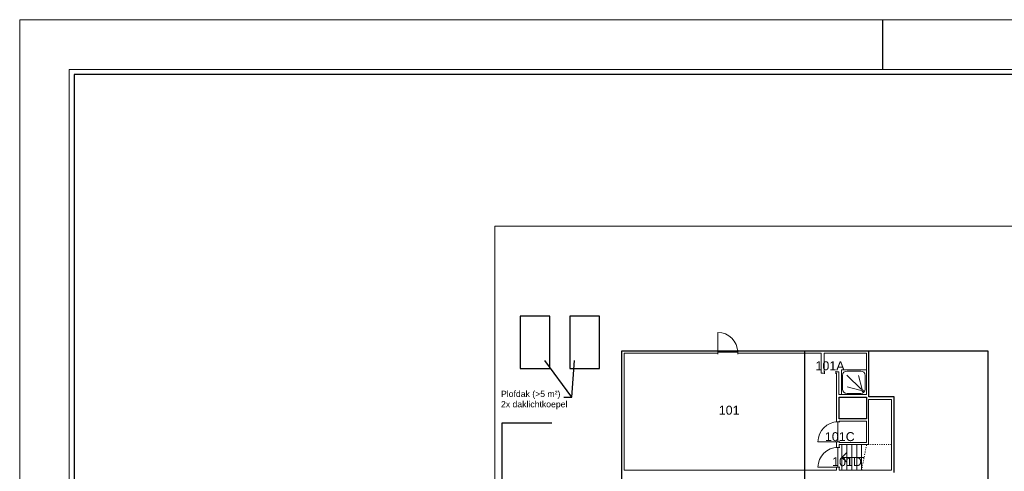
# Model space of a CAD drawing. Header units: millimetres. Extents: x 0 to 118800, y 0 to 84000.
# Tile 3 of 40: x 0 to 39714, y 65812 to 84000. Entities that reach past the tile are written whole.
import ezdxf
from ezdxf.enums import TextEntityAlignment as Align

# ---------------------------------------------------------------- set-up
doc = ezdxf.new("R2010")
doc.units = ezdxf.units.MM
doc.set_wipeout_variables(frame=1)
doc.linetypes.add('ACAD_ISO03W100', pattern=[30, 12, -18])
doc.linetypes.add('HIDDEN2', pattern=[0.1875, 0.125, -0.0625])
for name, color, linetype in [('A--$01A__Algemeen-Txt25', 2, 'Continuous'), ('A--L01A_Algemeen (lijnen t.b.v. tekst)', 1, 'Continuous'), ('A--L27A_Daken', 1, 'Continuous'), ('A--L34A_Balustrades e.d.', 1, 'Continuous'), ('A--L37A_Dakopeningen', 1, 'Continuous'), ('DVDVB-AL-Kader-Vouwmerken', 7, 'Continuous')]:
    doc.layers.add(name, color=color, linetype=linetype)
for name, color, linetype, lineweight in [('X-L0_C_afwerking', 7, 'Continuous', 5), ('X-L0_C_projectielijn', 8, 'Continuous', 5), ('X-L21_C_buitenwanden', 7, 'Continuous', 30), ('X-L22_C_binnenwand', 7, 'Continuous', 13), ('X-L24_C_trappen hellingen', 1, 'Continuous', 5), ('X-L28_C_eiland bouwlaag', 7, 'Continuous', 30), ('X-L32_C_binnenwandopeningen', 1, 'Continuous', 5), ('X-L74_C_sanitair', 1, 'Continuous', 5), ('X-T22_C_ruimtelabel', 7, 'Continuous', 5)]:
    doc.layers.add(name, color=color, linetype=linetype, lineweight=lineweight)
doc.styles.add('DVD_ALG 1.8mm_RE', font='arial.ttf', dxfattribs={"height": 1.8})
doc.styles.add('DVD_ALG 2.5mm_RE', font='arial.ttf', dxfattribs={"height": 2.5})
doc.styles.add('DVD_ALG 3.5mm_BO', font='arialbd.ttf', dxfattribs={"height": 3.5})
doc.styles.add('DVD_ALG 5.0mm_BO', font='arialbd.ttf', dxfattribs={"height": 5})
doc.styles.get("Standard").update_dxf_attribs({"font": 'arial.ttf'})

# ---------------------------------------------------------------- blocks, each defined once
blk = doc.blocks.new('*U16')
for p, q in [((1200, 0), (1200, 1022)), ((1400, 0), (1400, 1022)), ((1600, 0), (1600, 1022)), ((1800, 0), (1800, 1022)), ((2000, 0), (2000, 1022)), ((2000, 511), (1100, 511))]:
    blk.add_line(p, q)
at = {"linetype": 'ACAD_ISO03W100', "ltscale": 3}
for points in [[(1200, 1022), (0, 1022), (0, 0), (1400, 0)], [(1200, 1022), (1000, 0), (1400, 0)]]:
    blk.add_lwpolyline(points, dxfattribs=at)
blk.add_lwpolyline([(1200, 1022), (2000, 1022), (2000, 0), (1000, 0)])
blk.add_lwpolyline([(1800, 311), (2000, 511), (1800, 711)], close=True)
blk = doc.blocks.new('DVDVB_32_-S-_DoorgangRuimte')
at = {"linetype": 'Continuous', "lineweight": 13}
blk.add_wipeout([(0, 0.6), (1, 0.6), (1, -0.6), (0, -0.6)], dxfattribs=at)
at = {"color": 7, "linetype": 'ByBlock', "lineweight": 13}
for p, q in [((0, -0.5), (0, 0.5)), ((1, -0.5), (1, 0.5))]:
    blk.add_line(p, q, dxfattribs=at)
blk = doc.blocks.new('DVDVB_32_-S-_Deur')
at = {"linetype": 'Continuous', "lineweight": 13}
blk.add_wipeout([(0, -0.5), (1, -0.5), (1, 0.5), (0, 0.5)], dxfattribs=at)
at = {"color": 0, "linetype": 'ByBlock', "lineweight": -2}
for p, q in [((0, -0.5), (0, 0.5)), ((1, -0.5), (1, 0.5)), ((0, 0), (1, 0))]:
    blk.add_line(p, q, dxfattribs=at)
blk = doc.blocks.new('DVDVB_32_-S-_DraairichtingEnkel')
at = {"color": 0, "linetype": 'ByBlock', "lineweight": -2}
blk.add_line((0, 0), (0, 1), dxfattribs=at)
blk.add_arc((0, 0), 1, 0, 90, dxfattribs=at)
blk = doc.blocks.new('DVDVB_74_-S-_Douchebak')
at = {"color": 0, "linetype": 'ByBlock', "lineweight": -2}
for p, q in [((0.225, 0.95), (0.775, 0.95)), ((0.05, 0.225), (0.05, 0.775)), ((0.166, 0.209), (0.316, 0.77)), ((0.784, 0.784), (0.199, 0.199)), ((0.95, 0.775), (0.95, 0.225)), ((0.209, 0.166), (0.77, 0.316)), ((0.775, 0.05), (0.225, 0.05))]:
    blk.add_line(p, q, dxfattribs=at)
at = {"color": 0, "linetype": 'ByBlock', "lineweight": -2, "flags": 128}
blk.add_lwpolyline([(0, 1), (0, 0), (1, 0), (1, 1)], close=True, dxfattribs=at)
at = {"color": 0, "linetype": 'ByBlock', "lineweight": -2}
blk.add_circle((0.15, 0.15), 0.0315, dxfattribs=at)
at = {"color": 0, "linetype": 'ByBlock', "lineweight": -2, "extrusion": (0, 0, -1)}
for centre, start, end in [((-0.225, 0.775), 0, 90), ((-0.775, 0.775), 90, 180), ((-0.225, 0.225), 270, 0), ((-0.775, 0.225), 180, 270)]:
    blk.add_arc(centre, 0.175, start, end, dxfattribs=at)
blk = doc.blocks.new('DVDVB_02_--_ A2-Basispl-liggend')
at = {"color": 7, "lineweight": 9}
for points in [[(-583, -11), (11, -11), (11, 409), (-583, 409)], [(-573, 399), (1, 399), (1, -1), (-573, -1)]]:
    blk.add_lwpolyline(points, close=True, dxfattribs=at)
at = {"color": 7, "lineweight": 25}
blk.add_lwpolyline([(-572, 398), (-572, 0), (0, 0), (0, 398)], close=True, dxfattribs=at)
at = {"layer": 'DVDVB-AL-Kader-Vouwmerken'}
blk.add_line((-409, 409), (-409, 399), dxfattribs=at)
at = {"color": 7, "lineweight": 13}
for tag, p, height, style in [('TITEL', (-85, 90.18), 5, 'DVD_ALG 5.0mm_BO'), ('SUBTITEL', (-85, 76.18), 3.2, 'DVD_ALG 3.5mm_BO'), ('BOUWLAAGCODE', (-85, 66.16), 2.5, 'DVD_ALG 2.5mm_RE'), ('BOUWLAAGNAAM', (-70.61, 66.09), 2.5, 'DVD_ALG 2.5mm_RE'), ('GEBOUWCODE', (-85, 62.16), 2.5, 'DVD_ALG 2.5mm_RE'), ('GEBOUWNAAM', (-70.61, 62.09), 2.5, 'DVD_ALG 2.5mm_RE'), ('OBJECTCODE', (-85, 58.16), 2.5, 'DVD_ALG 2.5mm_RE'), ('OBJECTNAAM', (-70.61, 58.09), 2.5, 'DVD_ALG 2.5mm_RE'), ('SCHAAL', (-70.61, 48.19), 2, 'DVD_ALG 1.8mm_RE'), ('DATUM', (-70.61, 45.31), 2, 'DVD_ALG 1.8mm_RE'), ('BVO', (-78.55, 41.73), 1.5, 'DVD_ALG 1.8mm_RE'), ('NVO', (-50.39, 41.73), 1.5, 'DVD_ALG 1.8mm_RE')]:
    blk.add_attdef(tag, p, '', height=height, dxfattribs=dict(at, style=style))

msp = doc.modelspace()

# ---------------------------------------------------------------- linework, layer by layer
at = {"layer": 'A--L01A_Algemeen (lijnen t.b.v. tekst)'}
for points in [[(21947, 68802), (22273, 68802), (21184, 70276)], [(22273, 68802), (22383, 70276)]]:
    msp.add_lwpolyline(points, dxfattribs=at)
at = {"layer": 'A--L27A_Daken', "linetype": 'HIDDEN2', "ltscale": 50}
msp.add_lwpolyline([(31663, 40396), (31663, 70652)], dxfattribs=at)
at = {"layer": 'A--L34A_Balustrades e.d.'}
msp.add_lwpolyline([(21459, 43462), (19459, 43462), (19459, 67762), (21459, 67762)], dxfattribs=at)
at = {"layer": 'A--L37A_Dakopeningen'}
for points in [[(20183, 69957), (21383, 69957), (21383, 72057), (20183, 72057)], [(22183, 69957), (23383, 69957), (23383, 72057), (22183, 72057)]]:
    msp.add_lwpolyline(points, close=True, dxfattribs=at)
at = {"layer": 'X-L0_C_projectielijn'}
for p, q in [((54849, 75682), (19159, 75682)), ((19159, 75682), (19159, 40457))]:
    msp.add_line(p, q, dxfattribs=at)
at = {"layer": 'X-L21_C_buitenwanden'}
for p, q in [((34253, 70652), (24269, 70652)), ((24269, 70652), (24269, 65762)), ((34253, 68812), (34253, 70652)), ((35269, 68812), (34253, 68812)), ((35269, 65762), (35269, 68812))]:
    msp.add_line(p, q, dxfattribs=at)
at = {"layer": 'X-L22_C_binnenwand'}
for points in [[(32333, 69769), (32333, 70569), (24379, 70569), (24379, 65862), (32943, 65862), (32943, 69769)], [(32443, 70569), (32443, 69819), (33043, 69819), (33043, 68901), (34153, 68901), (34153, 70569)], [(34235, 68702), (34235, 66884), (33053, 66884), (33053, 65862), (35159, 65862), (35159, 68702)], [(33053, 67828), (33053, 66975), (34153, 66975), (34153, 67828)]]:
    msp.add_lwpolyline(points, close=True, dxfattribs=at)
at = {"layer": 'X-L28_C_eiland bouwlaag'}
msp.add_lwpolyline([(33053, 67928), (33053, 68801), (34153, 68801), (34153, 67928)], close=True, dxfattribs=at)

# ---------------------------------------------------------------- block references
at = {"layer": 'X-L24_C_trappen hellingen', "rotation": 180}
msp.add_blockref('*U16', (35159, 66884), dxfattribs=at)
at = {"layer": 'X-L74_C_sanitair', "xscale": 999.9936451, "yscale": 1009.991393, "rotation": 90}
msp.add_blockref('DVDVB_74_-S-_Douchebak', (34153, 68901), dxfattribs=at)

# ---------------------------------------------------------------- texts
at = {"layer": 'A--$01A__Algemeen-Txt25', "insert": (19413, 69055), "char_height": 250, "width": 3252.59, "attachment_point": 1, "style": 'DVD_ALG 2.5mm_RE'}
msp.add_mtext('Plofdak (>5 m²)\\P2x daklichtkoepel', dxfattribs=at)
at = {"layer": 'X-T22_C_ruimtelabel'}
msp.add_text('101', height=360, dxfattribs=at).set_placement((28615, 68272), align=Align.MIDDLE_CENTER)

# ---------------------------------------------------------------- next in the draw order: block references
at = {"layer": 'X-L32_C_binnenwandopeningen'}
for name, p, xscale, yscale, rotation in [('DVDVB_32_-S-_DoorgangRuimte', (32923, 69794), 460, 110, 180), ('DVDVB_32_-S-_Deur', (32998, 67002), 799.99, 170, 90), ('DVDVB_32_-S-_Deur', (32998, 65973), 799.99, 170, 90)]:
    msp.add_blockref(name, p, dxfattribs=dict(at, xscale=xscale, yscale=yscale, rotation=rotation))

# ---------------------------------------------------------------- next in the draw order: block references
at = {"layer": 'X-L0_C_afwerking', "xscale": 200, "yscale": 200, "zscale": 200}
msp.add_blockref('DVDVB_02_--_ A2-Basispl-liggend', (116600, 2200), dxfattribs=at)
at = {"layer": 'X-L32_C_binnenwandopeningen', "xscale": 799.99, "yscale": 799.99, "rotation": 90}
for p in [(32998, 67002), (32998, 65973)]:
    msp.add_blockref('DVDVB_32_-S-_DraairichtingEnkel', p, dxfattribs=at)

# ---------------------------------------------------------------- next in the draw order: texts
at = {"layer": 'X-T22_C_ruimtelabel'}
for s, p in [('101A', (32683, 70061)), ('101C', (33079, 67207)), ('101D', (33371, 66200))]:
    msp.add_text(s, height=360, dxfattribs=at).set_placement(p, align=Align.MIDDLE_CENTER)

# ---------------------------------------------------------------- next in the draw order: block references
at = {"layer": 'X-L32_C_binnenwandopeningen', "xscale": 799.99, "yscale": 170}
msp.add_blockref('DVDVB_32_-S-_Deur', (28161, 70608), dxfattribs=at)

# ---------------------------------------------------------------- next in the draw order: linework, layer by layer
at = {"layer": 'A--L27A_Daken'}
msp.add_lwpolyline([(24269, 40396), (39058, 40396), (39058, 70652), (24269, 70652)], close=True, dxfattribs=at)

# ---------------------------------------------------------------- next in the draw order: block references
at = {"layer": 'X-L32_C_binnenwandopeningen', "xscale": 799.99, "yscale": 799.99}
msp.add_blockref('DVDVB_32_-S-_DraairichtingEnkel', (28161, 70608), dxfattribs=at)

doc.saveas('drawing.dxf')
